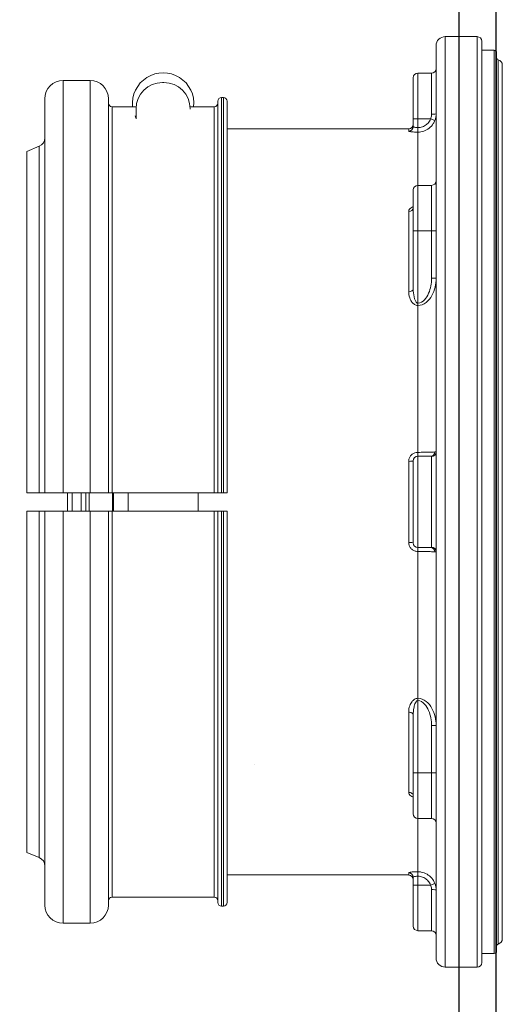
# Model space of a CAD drawing. Extents: x -169 to 7270, y -140 to 2984.
# Tile 247 of 256: x 1499.9 to 1503.2, y 925.46 to 932.2. Entities that reach past the tile are written whole.
import ezdxf

# ---------------------------------------------------------------- set-up
doc = ezdxf.new("R2010")
doc.units = 0
doc.header["$MEASUREMENT"] = 0
doc.header["$PDSIZE"] = 1
doc.layers.get('0').update_dxf_attribs({"color": 255, "linetype": 'CONTINUOUS'})
doc.layers.get('DEFPOINTS').update_dxf_attribs({"linetype": 'CONTINUOUS'})
for name, color, linetype in [('DIM', 3, 'CONTINUOUS'), ('FRP-SUMP', 2, 'CONTINUOUS'), ('GALV-2-PIPE', 3, 'CONTINUOUS'), ('PEAGRAVEL-HATCH', 3, 'CONTINUOUS')]:
    doc.layers.add(name, color=color, linetype=linetype)
doc.styles.add('SIMPLEX', font='simplex')
doc.dimstyles.new('DIM64', dxfattribs={"dimscale": 64, "dimtxt": 0.09375, "dimasz": 0.09375, "dimexe": 0.0625, "dimexo": 0.0625, "dimgap": 0.046875, "dimtad": 1, "dimdec": 4, "dimzin": 3, "dimdsep": 46, "dimlunit": 4, "dimtxsty": 'SIMPLEX', "dimcen": 0, "dimclrd": 256, "dimclre": 256, "dimclrt": 256, "dimadec": 0, "dimazin": 0, "dimtfac": 1, "dimtdec": 4, "dimtmove": 0, "dimatfit": 3, "dimfxl": 1, "dimfrac": 2, "dimtolj": 1, "dimtzin": 0, "dimarcsym": 0})

# ---------------------------------------------------------------- blocks, each defined once
blk = doc.blocks.new('*D113')
at = {"layer": 'DEFPOINTS', "color": 0, "transparency": 16777216}
for p in [(1368.5472, 978.296), (2031.7725, 978.0147), (1368.5472, 700.5233)]:
    blk.add_point(p, dxfattribs=at)
at = {"layer": 'DIM', "lineweight": -2, "transparency": 16777216}
for p, q in [((1368.5472, 974.296), (1368.5472, 696.5233)), ((2031.7725, 974.0147), (2031.7725, 696.5233)), ((2025.7725, 700.5233), (1374.5472, 700.5233))]:
    blk.add_line(p, q, dxfattribs=at)
at = {"layer": 'DIM', "transparency": 16777216}
for points in [[(1374.5472, 701.5233), (1374.5472, 699.5233), (1368.5472, 700.5233)], [(2025.7725, 701.5233), (2025.7725, 699.5233), (2031.7725, 700.5233)]]:
    blk.add_solid(points, dxfattribs=at)
at = {"layer": 'DIM', "transparency": 16777216, "insert": (1700.1599, 708.0947), "char_height": 6, "attachment_point": 5, "style": 'SIMPLEX'}
blk.add_mtext('\\A1;55\'-3 1/4" (F.V. TANK SLAB)', dxfattribs=at)
blk = doc.blocks.new('A$C18AC51C3')
at = {"linetype": 'Continuous', "lineweight": 18}
for p, q in [((0.3277, 0.824), (0.3277, -5.551)), ((0.5464, 0.824), (0.3277, 0.824)), ((0.5464, -2.3635), (0.5464, 0.824)), ((0.2964, -2.3635), (0.2964, 0.7927)), ((0.6089, 0.7615), (0.6089, -5.4885)), ((0.1949, -2.3635), (0.1949, 0.7146)), ((0.2106, 0.7302), (0.2106, -5.4573)), ((0.2964, 0.7302), (0.2106, 0.7302)), ((0.1559, 0.6287), (0.1559, -5.3557)), ((0.1838, -2.3635), (0.1838, 0.6661)), ((0.6402, 0.574), (0.6402, 0.2925)), ((0.7339, 0.574), (0.6402, 0.574)), ((0.7339, 0.2615), (0.7339, 0.574)), ((0.7652, 0.2615), (0.7652, 0.5427)), ((2.4722, 0.5099), (2.4822, 0.5099)), ((2.9769, -2.301), (2.9769, 0.5235)), ((3.1619, 0.5235), (2.9769, 0.5235)), ((3.1619, -2.301), (3.1619, 0.5235)), ((2.0649, 0.4065), (2.0649, -2.301)), ((2.0774, 0.4065), (2.0649, 0.4065)), ((2.0774, 0.4065), (2.0774, -2.301)), ((2.0399, 0.3815), (2.0399, -2.301)), ((2.1024, 0.3815), (2.1024, -2.301)), ((2.1274, 0.344), (2.1274, -2.301)), ((2.2927, 0.344), (2.1274, 0.344)), ((2.8269, 0.344), (2.6616, 0.344)), ((2.8269, 0.344), (2.8269, -2.301)), ((2.8519, -2.301), (2.8519, 0.3985)), ((3.2869, -2.301), (3.2869, 0.3985)), ((2.2922, 0.328), (2.2922, 0.3299)), ((2.6622, 0.2599), (2.6622, 0.3299)), ((0.6172, 0.2504), (0.6464, 0.2615)), ((0.7339, 0.2615), (0.6464, 0.2615)), ((0.7339, 0.2008), (0.7339, 0.2615)), ((0.7339, 0.2615), (0.7652, 0.2615)), ((0.7652, 0.2615), (0.7652, 0.2084)), ((0.7339, 0.1698), (0.7339, 0.2008)), ((0.7339, 0.1698), (0.7339, -0.1949)), ((0.7964, 0.1925), (0.7964, 0.1773)), ((2.0399, 0.1925), (0.7964, 0.1925)), ((3.4099, 0.0375), (3.325, 0.0735)), ((3.325, 0.0735), (3.325, -2.301)), ((3.4099, -2.301), (3.4099, 0.0375)), ((0.6402, -0.1949), (0.6402, -0.5074)), ((0.7339, -0.1949), (0.6402, -0.1949)), ((0.7339, -0.5074), (0.7339, -0.1949)), ((0.7652, -0.2261), (0.7652, -0.5074)), ((0.7657, -0.3516), (0.7653, -0.3504)), ((0.7964, -0.3735), (0.7964, -0.9233)), ((0.6089, -0.5074), (0.6402, -0.5074)), ((0.7339, -0.5074), (0.6402, -0.5074)), ((0.6402, -0.5074), (0.6402, -0.8311)), ((0.7339, -1.0018), (0.7339, -0.5074)), ((0.7339, -0.5074), (0.7652, -0.5074)), ((0.7652, -0.5074), (0.7652, -0.9057)), ((0.6089, -0.8311), (0.6402, -0.8311)), ((0.7339, -1.0018), (0.7339, -1.0182)), ((0.7339, -1.0182), (0.7339, -2.0239)), ((0.6402, -2.0526), (0.6402, -2.6745)), ((0.7339, -2.051), (0.6464, -2.051)), ((0.7339, -2.051), (0.7339, -2.0239)), ((0.7339, -2.676), (0.7339, -2.051)), ((0.7652, -2.0823), (0.7652, -2.6448)), ((0.7964, -2.0857), (0.7964, -2.6414)), ((0.1559, -2.1138), (0.1559, -2.1135)), ((2.0774, -2.301), (2.0649, -2.301)), ((2.8269, -2.301), (2.1274, -2.301)), ((2.2372, -2.3011), (2.2372, -2.426)), ((2.7172, -2.3011), (2.7172, -2.426)), ((2.8162, -2.3008), (2.8162, -2.3635)), ((2.8243, -2.3013), (2.8243, -2.4258)), ((3.1619, -2.301), (2.9769, -2.301)), ((2.9838, -2.301), (2.9838, -2.3635)), ((3.0069, -2.3008), (3.0069, -2.3635)), ((3.0382, -2.4258), (3.0382, -2.3012)), ((3.1007, -2.3635), (3.1007, -2.3009)), ((3.1319, -2.3011), (3.1319, -2.4259)), ((0.1838, -5.3931), (0.1838, -2.3635)), ((0.1949, -5.4416), (0.1949, -2.3635)), ((0.2964, -5.5198), (0.2964, -2.3635)), ((0.5464, -5.551), (0.5464, -2.3635)), ((2.0399, -5.1085), (2.0399, -2.426)), ((2.0649, -5.1335), (2.0649, -2.426)), ((2.0649, -2.426), (2.0774, -2.426)), ((2.0774, -5.1335), (2.0774, -2.426)), ((2.1024, -5.1085), (2.1024, -2.426)), ((2.1274, -5.071), (2.1274, -2.426)), ((2.1274, -2.426), (2.8269, -2.426)), ((2.8162, -2.3635), (2.8162, -2.4262)), ((2.8269, -5.071), (2.8269, -2.426)), ((2.8519, -2.426), (2.8519, -5.1255)), ((2.9769, -2.426), (2.9769, -5.2505)), ((2.9769, -2.426), (3.1619, -2.426)), ((2.9838, -2.3635), (2.9838, -2.426)), ((3.0069, -2.3635), (3.0069, -2.4262)), ((3.1007, -2.4261), (3.1007, -2.3635)), ((3.1619, -2.426), (3.1619, -5.2505)), ((3.2869, -2.426), (3.2869, -5.1255)), ((3.325, -4.8006), (3.325, -2.426)), ((3.4099, -2.426), (3.4099, -4.7645)), ((0.1559, -2.6136), (0.1559, -2.6132)), ((0.7339, -2.676), (0.6464, -2.676)), ((0.7339, -2.7031), (0.7339, -2.676)), ((0.7339, -2.7031), (0.7339, -3.7088)), ((0.7339, -3.7252), (0.7339, -3.7088)), ((0.7339, -4.2197), (0.7339, -3.7252)), ((0.7652, -3.8214), (0.7652, -4.2197)), ((0.7964, -3.8038), (0.7964, -4.3536)), ((0.6089, -3.8959), (0.6402, -3.8959)), ((0.6402, -3.8959), (0.6402, -4.2197)), ((0.6089, -4.2197), (0.6402, -4.2197)), ((0.7339, -4.2197), (0.6402, -4.2197)), ((0.6402, -4.2197), (0.6402, -4.5322)), ((0.7339, -4.5322), (0.7339, -4.2197)), ((0.7339, -4.2197), (0.7652, -4.2197)), ((0.7652, -4.2197), (0.7652, -4.5009)), ((0.7653, -4.3766), (0.7657, -4.3754)), ((0.6402, -4.5322), (0.7339, -4.5322)), ((0.7339, -4.5322), (0.7339, -4.8969)), ((3.325, -4.8006), (3.4099, -4.7645)), ((0.7339, -4.9278), (0.7339, -4.8969)), ((0.7964, -4.9195), (0.7964, -4.9044)), ((0.7964, -4.9195), (2.0399, -4.9195)), ((0.6464, -4.9885), (0.6172, -4.9774)), ((0.7339, -4.9885), (0.6464, -4.9885)), ((0.7339, -4.9885), (0.7339, -4.9278)), ((0.7652, -4.9885), (0.7339, -4.9885)), ((0.7339, -4.9885), (0.7339, -5.301)), ((0.7652, -4.9354), (0.7652, -4.9885)), ((0.7652, -4.9885), (0.7652, -5.2698)), ((0.6402, -5.0195), (0.6402, -5.301)), ((2.1274, -5.071), (2.8269, -5.071)), ((2.0649, -5.1335), (2.0774, -5.1335)), ((2.9769, -5.2505), (3.1619, -5.2505)), ((0.6402, -5.301), (0.7339, -5.301)), ((0.2106, -5.4573), (0.2964, -5.4573)), ((0.3277, -5.551), (0.5464, -5.551))]:
    blk.add_line(p, q, dxfattribs=at)
for centre, radius, start, end in [((0.3277, 0.7927), 0.0312, 90, 180), ((0.5464, 0.7615), 0.0625, 0, 90), ((0.2106, 0.7146), 0.0156, 90, 180), ((0.1949, 0.6287), 0.0391, 106.60155, 180), ((0.7339, 0.5427), 0.0312, 0, 90), ((2.4722, 0.3299), 0.18, 90, 180), ((2.4822, 0.3299), 0.18, 0, 90), ((2.9769, 0.3985), 0.125, 90, 180), ((3.1619, 0.3985), 0.125, 0, 90), ((2.0649, 0.3815), 0.025, 90, 180), ((2.0774, 0.3815), 0.025, 0, 90), ((0.7339, -0.2261), 0.0312, 0, 90), ((0.7339, -2.0823), 0.0312, 0, 90), ((0.7339, -4.5009), 0.0312, 270, 0), ((2.0649, -5.1085), 0.025, 180, 270), ((2.0774, -5.1085), 0.025, 270, 0), ((2.9769, -5.1255), 0.125, 180, 270), ((3.1619, -5.1255), 0.125, 270, 0), ((0.7339, -5.2698), 0.0312, 270, 0), ((0.1949, -5.3557), 0.0391, 180, 253.39845), ((0.2106, -5.4416), 0.0156, 180, 270), ((0.3277, -5.5198), 0.0312, 180, 270), ((0.5464, -5.4885), 0.0625, 270, 0)]:
    blk.add_arc(centre, radius, start, end, dxfattribs=at)
at = {"linetype": 'Continuous', "lineweight": 18, "extrusion": (0, 0, -1)}
for centre, radius, start, end in [((-0.1793, 0.6811), 0.0156, 180, 253.39845), ((-0.6402, 0.6052), 0.0312, 270, 0), ((-2.4772, 0.3665), 0.21, 353.85046, 186.14983), ((-2.1274, 0.369), 0.025, 270, 0), ((-2.8269, 0.369), 0.025, 180, 270), ((-2.4772, 0.3665), 0.21, 203.74182, 208.24254), ((-0.7964, 0.2237), 0.0312, 270, 0), ((-3.3494, 0.1311), 0.0625, 292.99589, 0), ((-0.6402, -0.1636), 0.0312, 270, 0), ((-0.7339, -2.6448), 0.0312, 180, 270), ((-0.6402, -4.5634), 0.0312, 0, 90), ((-3.3494, -4.8581), 0.0625, 0, 67.00411), ((-0.7964, -4.9508), 0.0312, 0, 90), ((-2.1274, -5.096), 0.025, 0, 90), ((-2.8269, -5.096), 0.025, 90, 180), ((-0.6402, -5.3323), 0.0312, 0, 90), ((-0.1793, -5.4081), 0.0156, 106.60155, 180)]:
    blk.add_arc(centre, radius, start, end, dxfattribs=at)
at = {"linetype": 'Continuous', "lineweight": 18}
for centre, major_axis, ratio, start_param, end_param in [((0.6402, 0.2956), (0.0312, 0), 0.099171, 3.141593, 4.712389), ((0.7964, 0.2084), (0.0312, 0), 0.994074, 3.141593, 4.712389), ((0.7964, -0.3491), (0.0312, 0), 0.778577, 3.141593, 4.712389), ((0.7964, -0.9057), (0.0312, 0), 0.563479, 3.141593, 4.712389), ((0.6402, -2.0215), (-0.0312, 0), 0.99507, 0, 1.570796), ((0.6464, -2.0198), (0, 0.0312), 0.934628, 1.617333, 3.141593), ((0.7964, -2.0823), (-0.0312, 0), 0.108706, 0, 1.570796), ((0.6402, -2.7056), (-0.0312, 0), 0.99507, 4.712389, 6.283185), ((0.6464, -2.7073), (0, 0.0312), 0.934628, 0, 1.52426), ((0.7964, -2.6448), (-0.0312, 0), 0.108706, 4.712389, 6.283185), ((0.7964, -3.8214), (0.0312, 0), 0.563479, 1.570796, 3.141593), ((0.7964, -4.3779), (0.0312, 0), 0.778577, 1.570796, 3.141593), ((0.7964, -4.9354), (-0.0312, 0), 0.994074, 4.712389, 6.283185), ((0.6402, -5.0226), (-0.0312, 0), 0.099171, 4.712389, 6.283185)]:
    blk.add_ellipse(centre, major_axis=major_axis, ratio=ratio, start_param=start_param, end_param=end_param, dxfattribs=at)
for points in [[(0.6172, 0.2504), (0.6118, 0.2647), (0.6089, 0.2803), (0.6089, 0.2956)], [(0.6089, -2.0215), (0.6089, -2.0208), (0.6118, -2.0208), (0.6172, -2.0212)], [(3.325, -2.301), (3.3533, -2.301), (3.3816, -2.301), (3.4099, -2.301)], [(3.4099, -2.426), (3.3816, -2.426), (3.3533, -2.426), (3.325, -2.426)], [(0.6172, -2.7058), (0.6118, -2.7063), (0.6089, -2.7062), (0.6089, -2.7056)], [(0.6089, -5.0226), (0.6089, -5.0073), (0.6118, -4.9917), (0.6172, -4.9774)]]:
    blk.add_open_spline(points, degree=3, dxfattribs=at)
for points, knots in [([(0.6402, 0.2925), (0.6402, 0.2838), (0.6416, 0.2749), (0.645, 0.2649), (0.6457, 0.2632), (0.6464, 0.2615)], [0, 0, 0, 0, 0.828121, 0.828121, 1, 1, 1, 1]), ([(0.7339, 0.1698), (0.72, 0.1698), (0.706, 0.1722), (0.6797, 0.1814), (0.6672, 0.1883), (0.6455, 0.2056), (0.6359, 0.2162), (0.624, 0.235), (0.6202, 0.2426), (0.6172, 0.2504)], [0, 0, 0, 0, 0.278057, 0.278057, 0.555824, 0.555824, 0.834378, 0.834378, 1, 1, 1, 1]), ([(0.6464, 0.2615), (0.6486, 0.2556), (0.6515, 0.2499), (0.6604, 0.2358), (0.6676, 0.2277), (0.6839, 0.2147), (0.6933, 0.2095), (0.7129, 0.2026), (0.7235, 0.2008), (0.7339, 0.2008)], [0, 0, 0, 0, 0.16589, 0.16589, 0.444646, 0.444646, 0.722288, 0.722288, 1, 1, 1, 1]), ([(0.7652, 0.2084), (0.7652, 0.2076), (0.7646, 0.2068), (0.7622, 0.2053), (0.7605, 0.2045), (0.7561, 0.2031), (0.7533, 0.2025), (0.7474, 0.2015), (0.744, 0.2012), (0.7384, 0.2009), (0.7362, 0.2008), (0.7339, 0.2008)], [0, 0, 0, 0, 0.218343, 0.218343, 0.436311, 0.436311, 0.652723, 0.652723, 0.866288, 0.866288, 1, 1, 1, 1]), ([(0.7339, 0.1698), (0.7384, 0.1698), (0.7429, 0.1699), (0.7541, 0.1702), (0.7608, 0.1706), (0.7727, 0.1715), (0.7782, 0.1721), (0.787, 0.1735), (0.7905, 0.1742), (0.7952, 0.1758), (0.7964, 0.1766), (0.7964, 0.1773)], [0, 0, 0, 0, 0.1359, 0.1359, 0.351802, 0.351802, 0.568385, 0.568385, 0.784466, 0.784466, 1, 1, 1, 1]), ([(0.7964, -0.3735), (0.7964, -0.3706), (0.7959, -0.3677), (0.7933, -0.3607), (0.7906, -0.3566), (0.7832, -0.3494), (0.7784, -0.3461), (0.7705, -0.3423), (0.7679, -0.3412), (0.7652, -0.3403)], [0, 0, 0, 0, 0.211697, 0.211697, 0.533225, 0.533225, 0.8556, 0.8556, 1, 1, 1, 1]), ([(0.7339, -1.0182), (0.6919, -1.0182), (0.6573, -0.985), (0.618, -0.9134), (0.6089, -0.8724), (0.6089, -0.8311)], [0, 0, 0, 0, 0.5, 0.5, 1, 1, 1, 1]), ([(0.6402, -0.8311), (0.6402, -0.8665), (0.6462, -0.9018), (0.6667, -0.9502), (0.6756, -0.9659), (0.6997, -0.9916), (0.716, -1.0018), (0.7339, -1.0018)], [0, 0, 0, 0, 0.5, 0.5, 0.75, 0.75, 1, 1, 1, 1]), ([(0.7339, -1.0018), (0.7348, -1.0018), (0.7357, -1.0017), (0.7377, -1.0011), (0.7388, -1.0006), (0.7421, -0.9986), (0.744, -0.9966), (0.7495, -0.9896), (0.7521, -0.9836), (0.7567, -0.9712), (0.7585, -0.9645), (0.7636, -0.9406), (0.7652, -0.923), (0.7652, -0.9057)], [0, 0, 0, 0, 0.023116, 0.023116, 0.055858, 0.055858, 0.127954, 0.127954, 0.306434, 0.306434, 0.502152, 0.502152, 1, 1, 1, 1]), ([(0.7964, -0.9233), (0.7964, -0.9266), (0.7963, -0.9299), (0.795, -0.9472), (0.7918, -0.9613), (0.783, -0.9815), (0.7793, -0.9883), (0.77, -1.0007), (0.7642, -1.0067), (0.7537, -1.0133), (0.7498, -1.0152), (0.742, -1.0176), (0.7379, -1.0182), (0.7339, -1.0182)], [0, 0, 0, 0, 0.08473, 0.08473, 0.44853, 0.44853, 0.633807, 0.633807, 0.82254, 0.82254, 0.914633, 0.914633, 1, 1, 1, 1]), ([(0.6172, -2.0212), (0.6223, -2.0217), (0.6296, -2.0221), (0.6478, -2.0228), (0.6589, -2.0231), (0.6832, -2.0236), (0.6966, -2.0238), (0.7181, -2.0239), (0.7261, -2.0239), (0.7339, -2.0239)], [0, 0, 0, 0, 0.281499, 0.281499, 0.563442, 0.563442, 0.84396, 0.84396, 1, 1, 1, 1]), ([(0.6464, -2.051), (0.643, -2.051), (0.641, -2.0514), (0.6402, -2.0522), (0.6402, -2.0524), (0.6402, -2.0526)], [0, 0, 0, 0, 0.828121, 0.828121, 1, 1, 1, 1]), ([(0.7964, -2.0857), (0.7964, -2.081), (0.7959, -2.0762), (0.7932, -2.0649), (0.7904, -2.0584), (0.783, -2.0468), (0.7782, -2.0415), (0.7673, -2.033), (0.761, -2.0296), (0.7479, -2.0251), (0.7409, -2.0239), (0.7339, -2.0239)], [0, 0, 0, 0, 0.144402, 0.144402, 0.358959, 0.358959, 0.572528, 0.572528, 0.785976, 0.785976, 1, 1, 1, 1]), ([(2.0649, -2.301), (2.0637, -2.301), (2.0624, -2.301), (2.0584, -2.301), (2.0557, -2.301), (2.0517, -2.301), (2.0502, -2.301), (2.0467, -2.301), (2.0449, -2.301), (2.042, -2.301), (2.041, -2.301), (2.0401, -2.301), (2.0399, -2.301), (2.0399, -2.301)], [0, 0, 0, 0, 0.096054, 0.096054, 0.310909, 0.310909, 0.444136, 0.444136, 0.6591, 0.6591, 0.874061, 0.874061, 1, 1, 1, 1]), ([(2.1024, -2.301), (2.1024, -2.301), (2.102, -2.301), (2.1002, -2.301), (2.0989, -2.301), (2.0961, -2.301), (2.0949, -2.301), (2.0914, -2.301), (2.0889, -2.301), (2.0837, -2.301), (2.0808, -2.301), (2.0778, -2.301), (2.0776, -2.301), (2.0774, -2.301)], [0, 0, 0, 0, 0.206603, 0.206603, 0.421636, 0.421636, 0.555112, 0.555112, 0.770013, 0.770013, 0.984917, 0.984917, 1, 1, 1, 1]), ([(2.1024, -2.301), (2.1024, -2.301), (2.1025, -2.301), (2.103, -2.301), (2.1038, -2.301), (2.1058, -2.301), (2.1068, -2.301), (2.1096, -2.301), (2.1118, -2.301), (2.1165, -2.301), (2.1192, -2.301), (2.1237, -2.301), (2.1256, -2.301), (2.1274, -2.301)], [0, 0, 0, 0, 0.07909, 0.07909, 0.294111, 0.294111, 0.4276, 0.4276, 0.642515, 0.642515, 0.857432, 0.857432, 1, 1, 1, 1]), ([(2.8269, -2.301), (2.8286, -2.301), (2.8302, -2.301), (2.8346, -2.301), (2.8373, -2.301), (2.8421, -2.301), (2.8443, -2.301), (2.8472, -2.301), (2.8482, -2.301), (2.8503, -2.301), (2.8512, -2.301), (2.8518, -2.301), (2.8519, -2.301), (2.8519, -2.301)], [0, 0, 0, 0, 0.126041, 0.126041, 0.340893, 0.340893, 0.555765, 0.555765, 0.689044, 0.689044, 0.904055, 0.904055, 1, 1, 1, 1]), ([(2.9769, -2.301), (2.9639, -2.301), (2.9508, -2.301), (2.9251, -2.301), (2.9124, -2.301), (2.8943, -2.301), (2.8878, -2.301), (2.873, -2.301), (2.8656, -2.301), (2.8554, -2.301), (2.8525, -2.301), (2.852, -2.301), (2.8519, -2.301), (2.8519, -2.301)], [0, 0, 0, 0, 0.199624, 0.199624, 0.414501, 0.414501, 0.547754, 0.547754, 0.762752, 0.762752, 0.977748, 0.977748, 1, 1, 1, 1]), ([(3.2869, -2.301), (3.2869, -2.301), (3.2848, -2.301), (3.2764, -2.301), (3.2697, -2.301), (3.2527, -2.301), (3.2422, -2.301), (3.2232, -2.301), (3.2153, -2.301), (3.1941, -2.301), (3.18, -2.301), (3.1647, -2.301), (3.1633, -2.301), (3.1619, -2.301)], [0, 0, 0, 0, 0.200992, 0.200992, 0.416022, 0.416022, 0.631018, 0.631018, 0.764422, 0.764422, 0.9793, 0.9793, 1, 1, 1, 1]), ([(3.2869, -2.301), (3.2869, -2.301), (3.287, -2.301), (3.2876, -2.301), (3.2893, -2.301), (3.2948, -2.301), (3.2987, -2.301), (3.3082, -2.301), (3.3139, -2.301), (3.3217, -2.301), (3.3233, -2.301), (3.325, -2.301)], [0, 0, 0, 0, 0.058623, 0.058623, 0.347371, 0.347371, 0.636272, 0.636272, 0.924778, 0.924778, 1, 1, 1, 1]), ([(2.0399, -2.426), (2.0399, -2.426), (2.0401, -2.426), (2.0409, -2.426), (2.042, -2.426), (2.0448, -2.426), (2.0467, -2.426), (2.0509, -2.426), (2.0534, -2.426), (2.0586, -2.426), (2.0615, -2.426), (2.0645, -2.426), (2.0647, -2.426), (2.0649, -2.426)], [0, 0, 0, 0, 0.123277, 0.123277, 0.338148, 0.338148, 0.552998, 0.552998, 0.767801, 0.767801, 0.982551, 0.982551, 1, 1, 1, 1]), ([(2.0774, -2.426), (2.0787, -2.426), (2.08, -2.426), (2.084, -2.426), (2.0868, -2.426), (2.0917, -2.426), (2.094, -2.426), (2.0978, -2.426), (2.0993, -2.426), (2.1015, -2.426), (2.1022, -2.426), (2.1024, -2.426), (2.1024, -2.426), (2.1024, -2.426)], [0, 0, 0, 0, 0.098343, 0.098343, 0.313088, 0.313088, 0.527849, 0.527849, 0.742653, 0.742653, 0.957512, 0.957512, 1, 1, 1, 1]), ([(2.1274, -2.426), (2.126, -2.426), (2.1246, -2.426), (2.1215, -2.426), (2.1198, -2.426), (2.1156, -2.426), (2.1131, -2.426), (2.1089, -2.426), (2.1071, -2.426), (2.1043, -2.426), (2.1033, -2.426), (2.1026, -2.426), (2.1024, -2.426), (2.1024, -2.426)], [0, 0, 0, 0, 0.108001, 0.108001, 0.241232, 0.241232, 0.456146, 0.456146, 0.671057, 0.671057, 0.886009, 0.886009, 1, 1, 1, 1]), ([(2.8519, -2.426), (2.8519, -2.426), (2.8518, -2.426), (2.8512, -2.426), (2.8503, -2.426), (2.8477, -2.426), (2.8459, -2.426), (2.8418, -2.426), (2.8394, -2.426), (2.8352, -2.426), (2.8336, -2.426), (2.8302, -2.426), (2.8286, -2.426), (2.8269, -2.426)], [0, 0, 0, 0, 0.096034, 0.096034, 0.311054, 0.311054, 0.526061, 0.526061, 0.741022, 0.741022, 0.87438, 0.87438, 1, 1, 1, 1]), ([(2.8519, -2.426), (2.8519, -2.426), (2.8527, -2.426), (2.857, -2.426), (2.8622, -2.426), (2.8764, -2.426), (2.8857, -2.426), (2.9071, -2.426), (2.9195, -2.426), (2.9456, -2.426), (2.9598, -2.426), (2.9748, -2.426), (2.9759, -2.426), (2.9769, -2.426)], [0, 0, 0, 0, 0.124563, 0.124563, 0.339431, 0.339431, 0.554275, 0.554275, 0.769073, 0.769073, 0.98382, 0.98382, 1, 1, 1, 1]), ([(3.1619, -2.426), (3.173, -2.426), (3.1841, -2.426), (3.2083, -2.426), (3.2213, -2.426), (3.2444, -2.426), (3.2547, -2.426), (3.2712, -2.426), (3.2776, -2.426), (3.2851, -2.426), (3.2869, -2.426), (3.2869, -2.426)], [0, 0, 0, 0, 0.169372, 0.169372, 0.383994, 0.383994, 0.598638, 0.598638, 0.813329, 0.813329, 1, 1, 1, 1]), ([(3.325, -2.426), (3.3203, -2.426), (3.3159, -2.426), (3.3062, -2.426), (3.3013, -2.426), (3.2935, -2.426), (3.2906, -2.426), (3.2876, -2.426), (3.2869, -2.426), (3.2869, -2.426)], [0, 0, 0, 0, 0.209121, 0.209121, 0.497484, 0.497484, 0.785843, 0.785843, 1, 1, 1, 1]), ([(0.6402, -2.6745), (0.6402, -2.6753), (0.6416, -2.6758), (0.645, -2.676), (0.6457, -2.676), (0.6464, -2.676)], [0, 0, 0, 0, 0.828121, 0.828121, 1, 1, 1, 1]), ([(0.7339, -2.7031), (0.7384, -2.7031), (0.7429, -2.7026), (0.7541, -2.7002), (0.7608, -2.6976), (0.7727, -2.6903), (0.7782, -2.6856), (0.787, -2.6747), (0.7905, -2.6685), (0.7952, -2.6554), (0.7964, -2.6483), (0.7964, -2.6414)], [0, 0, 0, 0, 0.1359, 0.1359, 0.351802, 0.351802, 0.568385, 0.568385, 0.784466, 0.784466, 1, 1, 1, 1]), ([(0.7339, -2.7031), (0.72, -2.7031), (0.706, -2.7032), (0.6797, -2.7035), (0.6672, -2.7037), (0.6455, -2.7043), (0.6359, -2.7047), (0.624, -2.7053), (0.6202, -2.7056), (0.6172, -2.7058)], [0, 0, 0, 0, 0.278057, 0.278057, 0.555824, 0.555824, 0.834378, 0.834378, 1, 1, 1, 1]), ([(0.6089, -3.8959), (0.6089, -3.8547), (0.6178, -3.8139), (0.6476, -3.7598), (0.6603, -3.7431), (0.6929, -3.7173), (0.7129, -3.7088), (0.7339, -3.7088)], [0, 0, 0, 0, 0.5, 0.5, 0.75, 0.75, 1, 1, 1, 1]), ([(0.7339, -3.7088), (0.7379, -3.7088), (0.7418, -3.7094), (0.7501, -3.7119), (0.7543, -3.714), (0.7639, -3.7204), (0.7688, -3.7252), (0.7801, -3.7393), (0.7853, -3.7495), (0.794, -3.7741), (0.7964, -3.7891), (0.7964, -3.8038)], [0, 0, 0, 0, 0.083542, 0.083542, 0.185879, 0.185879, 0.342318, 0.342318, 0.618545, 0.618545, 1, 1, 1, 1]), ([(0.7339, -3.7252), (0.716, -3.7252), (0.6998, -3.7354), (0.6756, -3.7612), (0.6667, -3.7768), (0.6461, -3.8257), (0.6402, -3.8605), (0.6402, -3.8959)], [0, 0, 0, 0, 0.25, 0.25, 0.5, 0.5, 1, 1, 1, 1]), ([(0.7339, -3.7252), (0.7352, -3.7252), (0.7364, -3.7255), (0.7383, -3.7262), (0.739, -3.7266), (0.7423, -3.7285), (0.7443, -3.7307), (0.7492, -3.7373), (0.7515, -3.7421), (0.7572, -3.7567), (0.7597, -3.7668), (0.764, -3.7916), (0.7652, -3.8066), (0.7652, -3.8214)], [0, 0, 0, 0, 0.032574, 0.032574, 0.054728, 0.054728, 0.135511, 0.135511, 0.283186, 0.283186, 0.575976, 0.575976, 1, 1, 1, 1]), ([(0.7652, -4.3867), (0.7658, -4.3865), (0.7664, -4.3863), (0.7729, -4.3839), (0.7783, -4.381), (0.7871, -4.3743), (0.7906, -4.3704), (0.7952, -4.3623), (0.7964, -4.3579), (0.7964, -4.3536)], [0, 0, 0, 0, 0.031366, 0.031366, 0.354876, 0.354876, 0.67786, 0.67786, 1, 1, 1, 1]), ([(0.6172, -4.9774), (0.6223, -4.9643), (0.6296, -4.9518), (0.6478, -4.9303), (0.6589, -4.921), (0.6832, -4.9068), (0.6966, -4.9018), (0.7181, -4.8976), (0.7261, -4.8969), (0.7339, -4.8969)], [0, 0, 0, 0, 0.281499, 0.281499, 0.563442, 0.563442, 0.84396, 0.84396, 1, 1, 1, 1]), ([(0.7964, -4.9044), (0.7964, -4.9039), (0.7959, -4.9033), (0.7932, -4.902), (0.7904, -4.9012), (0.783, -4.8998), (0.7782, -4.8992), (0.7673, -4.8981), (0.761, -4.8976), (0.7479, -4.897), (0.7409, -4.8969), (0.7339, -4.8969)], [0, 0, 0, 0, 0.144402, 0.144402, 0.358959, 0.358959, 0.572528, 0.572528, 0.785976, 0.785976, 1, 1, 1, 1]), ([(0.6464, -4.9885), (0.643, -4.9966), (0.641, -5.0053), (0.6402, -5.0158), (0.6402, -5.0177), (0.6402, -5.0195)], [0, 0, 0, 0, 0.828121, 0.828121, 1, 1, 1, 1]), ([(0.7339, -4.9278), (0.728, -4.9278), (0.7221, -4.9284), (0.706, -4.9315), (0.6958, -4.9353), (0.6776, -4.946), (0.6693, -4.9531), (0.6557, -4.9692), (0.6502, -4.9786), (0.6464, -4.9885)], [0, 0, 0, 0, 0.155825, 0.155825, 0.436102, 0.436102, 0.718109, 0.718109, 1, 1, 1, 1]), ([(0.7339, -4.9278), (0.7374, -4.9278), (0.7409, -4.928), (0.7475, -4.9286), (0.7506, -4.9291), (0.7561, -4.9302), (0.7585, -4.9308), (0.7622, -4.9323), (0.7636, -4.9331), (0.7649, -4.9344), (0.7652, -4.9349), (0.7652, -4.9354)], [0, 0, 0, 0, 0.210824, 0.210824, 0.422632, 0.422632, 0.63678, 0.63678, 0.853653, 0.853653, 1, 1, 1, 1])]:
    blk.add_open_spline(points, degree=3, knots=knots, dxfattribs=at)

msp = doc.modelspace()

# ---------------------------------------------------------------- hatches: boundary and pattern name
at = {"layer": 'PEAGRAVEL-HATCH'}
h = msp.add_hatch(dxfattribs=at)
h.set_pattern_fill('AR-SAND', color=256, scale=7.5, style=0)
h.set_pattern_definition([(37.5, (1467.84, 921.773), (-0.4725, 14.4512), [0, -11.4, 0, -12.75, 0, -12.1875]), (7.5, (1467.84, 921.773), (13.2733, 21.166), [0, -6.15, 0, -10.275, 0, -3.9375]), (327.5, (1458.615, 921.773), (23.356, 0.0424), [0, -3.75, 0, -13.5, 0, -17.625]), (317.5, (1458.615, 921.773), (22.546, 6.5826), [0, -1.875, 0, -8.85, 0, -10.125])])
h.paths.add_polyline_path([(1530.75293, 945.77096), (1456.54912, 946.07721), (1467.83952, 921.77328), (1530.75293, 921.77328)])
h = msp.add_hatch(dxfattribs=at)
h.set_pattern_fill('AR-SAND', color=256, scale=7.5, style=0)
h.set_pattern_definition([(37.5, (1486.785, 921.773), (-0.4725, 14.451), [0, -11.4, 0, -12.75, 0, -12.1875]), (7.5, (1486.785, 921.773), (13.273, 21.166), [0, -6.15, 0, -10.275, 0, -3.9375]), (327.5, (1477.56, 921.773), (23.356, 0.0424), [0, -3.75, 0, -13.5, 0, -17.625]), (317.5, (1477.56, 921.773), (22.546, 6.583), [0, -1.875, 0, -8.85, 0, -10.125])])
edge = h.paths.add_edge_path()
edge.add_arc((1502.92183, 942.27096), 0.25, 270, 360)
edge.add_line((1503.17183, 942.27096), (1503.17183, 943.80737))
edge.add_line((1503.17183, 943.80737), (1503.03838, 943.80737))
edge.add_arc((1503.03838, 944.05737), 0.25, 180, 270, ccw=False)
edge.add_line((1502.78838, 944.05737), (1502.78838, 944.45572))
edge.add_line((1502.78838, 944.45572), (1502.05184, 945.77096))
edge.add_line((1502.05184, 945.77096), (1486.78523, 945.77096))
edge.add_line((1486.78523, 945.77096), (1486.78523, 921.77328))
edge.add_line((1486.78523, 921.77328), (1503.17183, 921.77328))
edge.add_line((1503.17183, 921.77328), (1503.17183, 922.77328))
edge.add_arc((1502.92183, 922.77328), 0.25, 0, 90)
edge.add_line((1502.92183, 923.02328), (1502.92183, 926.03839))
edge.add_line((1502.92183, 926.03839), (1502.42911, 926.03839))
edge.add_line((1502.42911, 926.03839), (1502.42911, 927.27589))
edge.add_line((1502.42911, 927.27589), (1501.40808, 927.27589))
edge.add_line((1501.40808, 927.27589), (1501.40808, 927.33776))
edge.add_line((1501.40808, 927.33776), (1501.3462, 927.33776))
edge.add_line((1501.3462, 927.33776), (1501.3462, 927.31796))
edge.add_line((1501.3462, 927.31796), (1500.8512, 927.31796))
edge.add_line((1500.8512, 927.31796), (1500.78933, 927.33776))
edge.add_line((1500.78933, 927.33776), (1500.78933, 927.27589))
edge.add_line((1500.78933, 927.27589), (1500.66558, 927.27589))
edge.add_line((1500.66558, 927.27589), (1500.66558, 927.33776))
edge.add_line((1500.66558, 927.33776), (1500.6037, 927.33776))
edge.add_line((1500.6037, 927.33776), (1500.6037, 927.31796))
edge.add_line((1500.6037, 927.31796), (1500.1087, 927.31796))
edge.add_line((1500.1087, 927.31796), (1500.04683, 927.33776))
edge.add_line((1500.04683, 927.33776), (1500.04683, 927.27589))
edge.add_line((1500.04683, 927.27589), (1499.92308, 927.27589))
edge.add_line((1499.92308, 927.27589), (1499.92308, 927.5962))
edge.add_line((1499.92308, 927.5962), (1489.50548, 927.5962))
edge.add_ellipse((1489.53546, 928.1912), major_axis=(0, -0.595), ratio=0.4792007, start_angle=180, end_angle=360, ccw=False)
edge.add_ellipse((1489.53546, 929.3812), major_axis=(0, -0.595), ratio=0.4792007, start_angle=-180, end_angle=0, ccw=False)
edge.add_line((1489.53546, 929.9762), (1499.92308, 929.9762))
edge.add_line((1499.92308, 929.9762), (1499.92308, 930.29651))
edge.add_line((1499.92308, 930.29651), (1500.0592, 930.29651))
edge.add_line((1500.0592, 930.29651), (1500.0592, 930.47011))
edge.add_arc((1500.09074, 930.4704), 0.03154, 90.524935, 180.524935, ccw=False)
edge.add_line((1500.09045, 930.50193), (1500.10907, 930.50193))
edge.add_arc((1500.10907, 930.51756), 0.01563, 269.998281, 347.402966)
edge.add_arc((1500.3562, 930.46233), 0.2376, 12.596713, 167.403307, ccw=False)
edge.add_arc((1500.60371, 930.51399), 0.01563, 179.401642, 294.702336)
edge.add_arc((1500.62166, 930.4704), 0.03154, 0.524935, 111.239353, ccw=False)
edge.add_line((1500.6532, 930.47068), (1500.6532, 930.29651))
edge.add_line((1500.6532, 930.29651), (1500.8017, 930.29651))
edge.add_line((1500.8017, 930.29651), (1500.8017, 930.47011))
edge.add_arc((1500.83324, 930.4704), 0.03154, 90.524935, 180.524935, ccw=False)
edge.add_line((1500.83295, 930.50193), (1500.85157, 930.50193))
edge.add_arc((1500.85157, 930.51756), 0.01563, 269.998281, 347.402966)
edge.add_arc((1501.0987, 930.46233), 0.2376, 12.596713, 167.403307, ccw=False)
edge.add_arc((1501.34621, 930.51399), 0.01562, 179.401642, 294.702336)
edge.add_arc((1501.36416, 930.4704), 0.03154, 0.524935, 111.239353, ccw=False)
edge.add_line((1501.3957, 930.47068), (1501.3957, 930.29651))
edge.add_line((1501.3957, 930.29651), (1502.42911, 930.29651))
edge.add_line((1502.42911, 930.29651), (1502.42911, 931.53401))
edge.add_line((1502.42911, 931.53401), (1502.92183, 931.53401))
edge.add_line((1502.92183, 931.53401), (1502.92183, 932.52282))
edge.add_line((1502.92183, 932.52282), (1502.30308, 932.52282))
edge.add_line((1502.30308, 932.52282), (1502.30308, 933.42001))
edge.add_line((1502.30308, 933.42001), (1502.17933, 933.42001))
edge.add_line((1502.17933, 933.42001), (1502.17933, 933.8329))
edge.add_line((1502.17933, 933.8329), (1501.66869, 933.8686))
edge.add_line((1501.66869, 933.8686), (1501.66869, 933.93048))
edge.add_line((1501.66869, 933.93048), (1501.60681, 933.93048))
edge.add_line((1501.60681, 933.93048), (1501.60681, 933.91464))
edge.add_line((1501.60681, 933.91464), (1501.11181, 933.91464))
edge.add_line((1501.11181, 933.91464), (1501.04994, 933.93048))
edge.add_line((1501.04994, 933.93048), (1501.04994, 933.8686))
edge.add_line((1501.04994, 933.8686), (1500.92619, 933.8686))
edge.add_line((1500.92619, 933.8686), (1500.92619, 934.26579))
edge.add_line((1500.92619, 934.26579), (1489.51597, 934.26579))
edge.add_ellipse((1489.53546, 934.51579), major_axis=(0, -0.25), ratio=0.4792007, start_angle=180, end_angle=360, ccw=False)
edge.add_ellipse((1489.53546, 935.01579), major_axis=(0, 0.25), ratio=0.4792007, start_angle=0, end_angle=180)
edge.add_ellipse((1489.53546, 935.01579), major_axis=(0, 0.25), ratio=0.4792007, start_angle=180, end_angle=360)
edge.add_line((1489.55496, 935.26579), (1500.92619, 935.26579))
edge.add_line((1500.92619, 935.26579), (1500.92619, 935.66298))
edge.add_line((1500.92619, 935.66298), (1501.06231, 935.66298))
edge.add_line((1501.06231, 935.66298), (1501.06231, 935.83262))
edge.add_arc((1501.09385, 935.8329), 0.03154, 90.525794, 180.525794, ccw=False)
edge.add_line((1501.09356, 935.86444), (1501.1128, 935.86444))
edge.add_arc((1501.1128, 935.87929), 0.01485, 270, 347.544043)
edge.add_arc((1501.35931, 935.82484), 0.2376, 12.455772, 167.544151, ccw=False)
edge.add_arc((1501.60615, 935.87536), 0.01485, 177.174659, 296.785729)
edge.add_arc((1501.62477, 935.8329), 0.03154, 0.525422, 112.222818, ccw=False)
edge.add_line((1501.65631, 935.83319), (1501.65631, 935.66211))
edge.add_line((1501.65631, 935.66211), (1502.17933, 935.69869))
edge.add_line((1502.17933, 935.69869), (1502.17933, 936.11157))
edge.add_line((1502.17933, 936.11157), (1502.30308, 936.11157))
edge.add_line((1502.30308, 936.11157), (1502.30308, 937.00876))
edge.add_line((1502.30308, 937.00876), (1502.92183, 937.00876))
edge.add_line((1502.92183, 937.00876), (1502.92183, 942.02096))

# ---------------------------------------------------------------- linework, layer by layer
at = {"layer": 'FRP-SUMP'}
msp.add_lwpolyline([(1503.15777, 941.83791), (1503.15777, 923.20626, -0.2679492), (1503.40777, 922.77324), (1503.40777, 920.02324), (1503.15777, 920.02324), (1503.15777, 922.77324, 0.4142136), (1502.90777, 923.02324), (1502.90777, 942.02093)], format="xyb", dxfattribs=at)

# ---------------------------------------------------------------- block references
at = {"layer": 'GALV-2-PIPE', "xscale": -1}
msp.add_blockref('A$C18AC51C3', (1503.35777, 931.26458), dxfattribs=at)

# ---------------------------------------------------------------- dimensions: what is measured, and where the dimension line sits
at = {"layer": 'DIM'}
dim = msp.add_linear_dim(base=(1368.54722, 700.52328), p1=(2031.77254, 978.01471), p2=(1368.54722, 978.29596), angle=180, text='<> (F.V. TANK SLAB)', dimstyle='DIM64', dxfattribs=at)
dim.commit()
dim.dimension.update_dxf_attribs({"geometry": '*D113', "text_midpoint": (1700.15988, 708.09471)})

doc.saveas('drawing.dxf')
